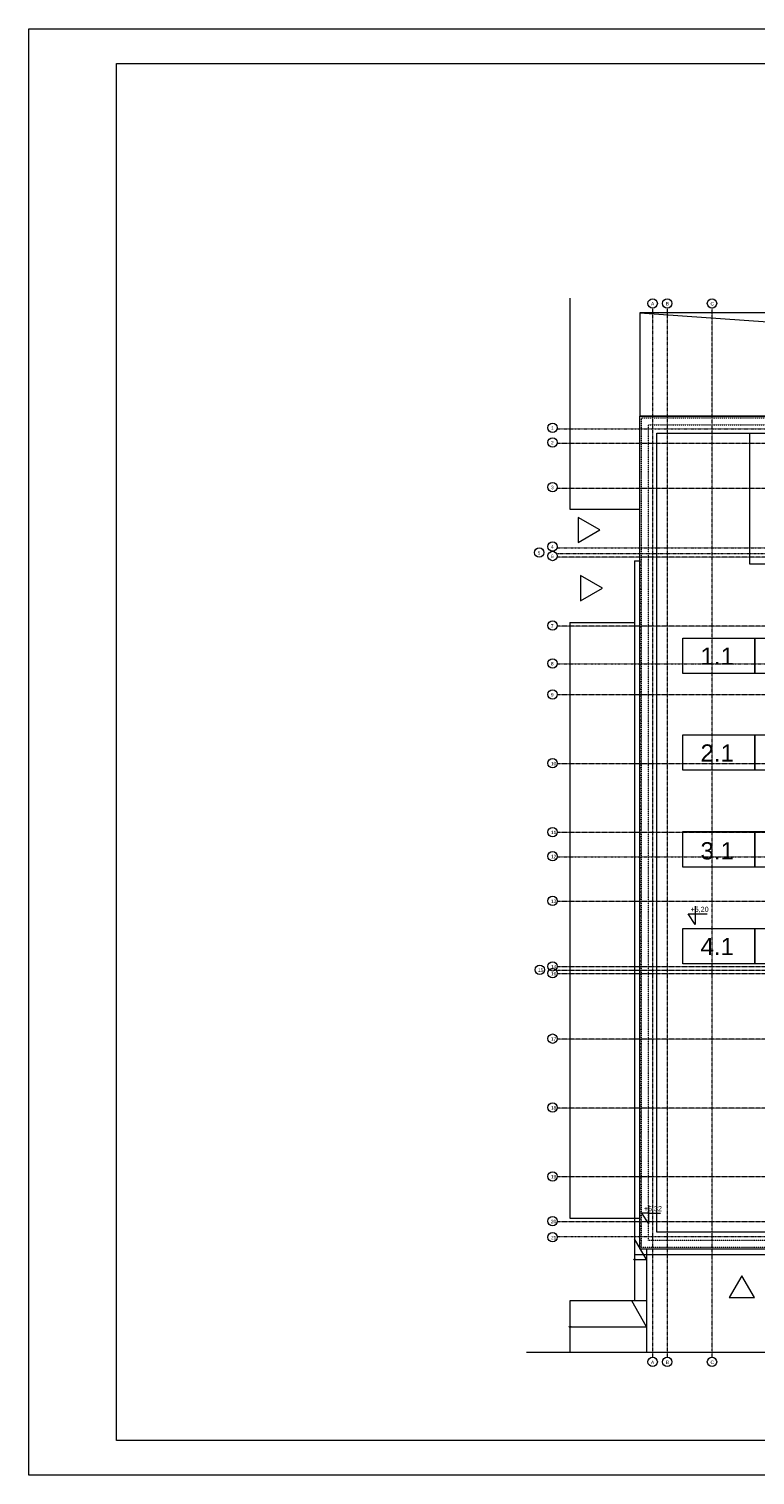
# Model space of a CAD drawing. Header units: millimetres. Extents: x 49908 to 79848, y -11883 to -3092.
# Tile 167 of 222: x 73818 to 75925, y -11883 to -7682. Entities that reach past the tile are written whole.
import ezdxf

# ---------------------------------------------------------------- set-up
doc = ezdxf.new("R2010")
doc.units = ezdxf.units.MM
for name, pattern in [('0.5_0.5', [10, 5, -5]), ('B$GRUBA', [0]), ('DASHDOT', [1, 0.5, -0.25, 0, -0.25])]:
    doc.linetypes.add(name, pattern=pattern)
for name, color, linetype, lineweight in [('A_CIENKA', 9, 'Continuous', 9), ('A_OSIE', 9, 'DASHDOT', 9), ('A_WIDOK', 9, 'Continuous', 9), ('\x9dciany', 9, 'Continuous', 9)]:
    doc.layers.add(name, color=color, linetype=linetype, lineweight=lineweight)
doc.layers.add('A_WYMIAR', color=9, linetype='Continuous', lineweight=5, transparency=0.2)
doc.styles.add('Arial', font='arial.ttf')
doc.styles.add('ARIAL 1.0', font='arial.ttf')

msp = doc.modelspace()

# ---------------------------------------------------------------- linework, layer by layer
at = {"layer": 'A_CIENKA'}
for p, q in [((75387.9, -8464.4), (75387.9, -9076.7)), ((75575.4, -9226.7), (75590.4, -9226.7)), ((75615.5, -11121.7), (75595.5, -11121.7)), ((75595.5, -11121.7), (75615.5, -11152.5)), ((75615.5, -11099.1), (75615.5, -11152.5)), ((75615.5, -11121.7), (75650.4, -11121.7)), ((78110.4, -11526.7), (75261.5, -11526.7))]:
    msp.add_line(p, q, dxfattribs=at)
at = {"layer": 'A_CIENKA', "color": 7, "true_color": 0xffffff}
msp.add_lwpolyline([(73817.6, -7682.2), (79757.6, -7682.2), (79757.6, -11882.6), (73817.6, -11882.6), (73817.6, -7682.2)], dxfattribs=at)
at = {"layer": 'A_CIENKA', "color": 2}
msp.add_lwpolyline([(74072.2, -7782.2), (79657.6, -7782.2), (79657.6, -11782.6), (74072.2, -11782.6)], close=True, dxfattribs=at)
at = {"layer": 'A_CIENKA', "ltscale": 0.2}
for points in [[(77210.4, -8806.7), (77960.4, -8806.7), (77960.4, -11226.7), (75590.4, -11226.7), (75590.4, -8806.7), (77210.4, -8806.7)], [(77240.4, -8856.8), (77240.4, -9236.7), (75910.4, -9236.7), (75910.4, -8856.8)]]:
    msp.add_lwpolyline(points, dxfattribs=at)
msp.add_lwpolyline([(75640.5, -8856.8), (77910.3, -8856.8), (77910.3, -11176.6), (75640.5, -11176.6)], close=True, dxfattribs=at)
at = {"layer": 'A_CIENKA'}
for points in [[(75474.8, -9137.5), (75411.4, -9100.9), (75411.4, -9174.1)], [(75482.1, -9306.5), (75418.7, -9270), (75418.7, -9343.1)], [(75886.8, -11303.5), (75850.2, -11366.9), (75923.4, -11366.9)]]:
    msp.add_lwpolyline(points, close=True, dxfattribs=at)
for points in [[(75575.4, -9226.7), (75575.4, -11241.7), (76590.4, -11241.7)], [(75924.7, -9554.2), (75715.4, -9554.2), (75715.4, -9451.4), (75924.7, -9451.4), (75924.7, -9554.2)], [(76134, -9554.2), (75924.7, -9554.2), (75924.7, -9451.4), (76134, -9451.4), (76134, -9554.2)], [(75924.7, -9835.3), (75715.4, -9835.3), (75715.4, -9732.6), (75924.7, -9732.6), (75924.7, -9835.3)], [(76134, -9835.3), (75924.7, -9835.3), (75924.7, -9732.6), (76134, -9732.6), (76134, -9835.3)], [(75924.7, -10116.5), (75715.4, -10116.5), (75715.4, -10013.7), (75924.7, -10013.7), (75924.7, -10116.5)], [(76134, -10116.5), (75924.7, -10116.5), (75924.7, -10013.7), (76134, -10013.7), (76134, -10116.5)], [(75750.9, -10229.9), (75750.9, -10283.3), (75730.9, -10252.5), (75750.9, -10252.5), (75785.8, -10252.5)], [(75924.7, -10397.6), (75715.4, -10397.6), (75715.4, -10294.8), (75924.7, -10294.8), (75924.7, -10397.6)], [(76134, -10397.6), (75924.7, -10397.6), (75924.7, -10294.8), (76134, -10294.8), (76134, -10397.6)]]:
    msp.add_lwpolyline(points, dxfattribs=at)
at = {"layer": 'A_OSIE', "ltscale": 0.3, "transparency": 33554559}
for p, q in [((75627.9, -8493), (75627.9, -11540.3)), ((75670.4, -8493), (75670.4, -11540.3)), ((75800.4, -11540.3), (75800.2, -8493)), ((75350.8, -8844.2), (78252.5, -8844.2)), ((78251.7, -8886.7), (75350.8, -8886.7)), ((78251.7, -9016.7), (75350.8, -9016.7)), ((75350.8, -9189.2), (78251.7, -9189.2)), ((78253.6, -9206.7), (75350.8, -9206.7)), ((78251.7, -9216.7), (75350.8, -9216.7)), ((78251.7, -9416.7), (75350.8, -9416.7)), ((75350.8, -9526.7), (78251.7, -9526.7)), ((78251.7, -9616.7), (75350.8, -9616.7)), ((78251.7, -9816.7), (75350.8, -9816.7)), ((78251.7, -10016.7), (75350.8, -10016.7)), ((75350.8, -10086.7), (78251.7, -10086.7)), ((78251.7, -10216.7), (75350.8, -10216.7)), ((78251.7, -10406.7), (75350.8, -10406.7)), ((78254.4, -10416.7), (75350.8, -10416.7)), ((78251.7, -10426.7), (75350.8, -10426.7)), ((78251.7, -10616.7), (75350.8, -10616.7)), ((78251.7, -10816.7), (75350.8, -10816.7)), ((78251.7, -11016.7), (75350.8, -11016.7)), ((78251.7, -11146.7), (75350.8, -11146.7)), ((75350.8, -11189.2), (78252.1, -11189.2))]:
    msp.add_line(p, q, dxfattribs=at)
at = {"layer": 'A_WIDOK', "linetype": '0.5_0.5'}
for p in [(75590.4, -9226.7), (76590.4, -11226.7)]:
    msp.add_line(p, (75590.4, -11226.7), dxfattribs=at)
at = {"layer": 'A_WIDOK', "linetype": '0.5_0.5', "ltscale": 0.02}
for points in [[(75595.5, -8811.8), (77955.3, -8811.8), (77955.3, -11221.6), (75595.5, -11221.6)], [(75615.5, -8831.8), (77935.3, -8831.8), (77935.3, -11201.6), (75615.5, -11201.6)]]:
    msp.add_lwpolyline(points, close=True, dxfattribs=at)
at = {"layer": 'A_WYMIAR'}
for centre in [(75627.9, -8479.4), (75670.4, -8479.4), (75800.2, -8479.4), (75337.6, -8840.6), (75337.6, -8883.1), (75337.6, -9013.1), (75298.8, -9203.1), (75337.6, -9185.6), (75337.6, -9213.1), (75337.3, -9415), (75337.3, -9525), (75337.3, -9615), (75337.3, -9815), (75337.3, -10015), (75337.3, -10085), (75337.3, -10215), (75300.1, -10415), (75337.3, -10405), (75337.3, -10425), (75337.3, -10615), (75337.3, -10815), (75337.3, -11015), (75337.3, -11145), (75337.4, -11192), (75627.9, -11553.9), (75670.4, -11553.9), (75800.2, -11553.9)]:
    msp.add_circle(centre, 13.6, dxfattribs=at)
at = {"layer": '\x9dciany'}
for p, q in [((77245.4, -8506.7), (75590.4, -8506.7)), ((75590.4, -8506.7), (75590.4, -8806.7)), ((75590.4, -8506.7), (76090.4, -8541.7)), ((77010.4, -8806.7), (75590.4, -8806.7)), ((75387.9, -9076.7), (75590.4, -9076.7)), ((75387.9, -9406.7), (75387.9, -11136.7)), ((75387.9, -9406.7), (75575.4, -9406.7)), ((75387.9, -11136.7), (75590.4, -11136.7)), ((75575.4, -11136.7), (75575.4, -11376.7)), ((75610.4, -11256.7), (75575.4, -11196.1)), ((75575.4, -11256.7), (75610.4, -11256.7)), ((75610.4, -11226.7), (75610.4, -11376.7)), ((75387.9, -11376.7), (75387.9, -11526.7)), ((75610.4, -11376.7), (75387.9, -11376.7)), ((75610.4, -11451.7), (75567.1, -11376.7)), ((75610.4, -11376.7), (75610.4, -11526.7)), ((75387.9, -11451.7), (75610.4, -11451.7))]:
    msp.add_line(p, q, dxfattribs=at)
for centre in [(75575.4, -11256.7), (75387.9, -11451.7)]:
    msp.add_circle(centre, 2, dxfattribs=at)

# ---------------------------------------------------------------- texts
at = {"layer": 'A_CIENKA', "linetype": 'B$GRUBA', "style": 'ARIAL 1.0'}
for s, p in [('1.1', (75766.8, -9529.2)), ('2.1', (75766.8, -9810.3)), ('3.1', (75766.8, -10094.4)), ('4.1', (75766.8, -10372.5))]:
    msp.add_text(s, height=50, dxfattribs=at).set_placement(p)
at = {"layer": 'A_CIENKA', "char_height": 15, "attachment_point": 1}
for s, width, insert in [('+5,20', 48.771, (75737.9, -10231.9)), ('+6,32', 104.153, (75602.5, -11101.1))]:
    msp.add_mtext_dynamic_manual_height_columns(s, width=width, gutter_width=17.5, heights=[0], dxfattribs=dict(at, insert=insert))
at = {"layer": 'A_WYMIAR', "char_height": 10, "attachment_point": 1, "style": 'Arial'}
for s, insert in [('A', (75623.1, -8475.5)), (' B', (75662.1, -8475.5)), (' C', (75791.9, -8475.5)), ('1', (75332.9, -8836.6)), ('2', (75332.9, -8879.1)), ('3', (75332.9, -9009.1)), ('4', (75332.9, -9181.6)), ('5', (75294, -9199.1)), ('6', (75332.9, -9209.1)), ('7', (75332.5, -9411)), ('8', (75332.5, -9521)), ('9', (75332.5, -9611)), ('10', (75332.5, -9811)), ('11', (75332.5, -10011)), ('12', (75332.5, -10081)), ('13', (75332.5, -10211)), ('15', (75295.3, -10411)), ('14', (75332.5, -10401)), ('16', (75332.5, -10421)), ('17', (75332.5, -10611)), ('18', (75332.5, -10811)), ('19', (75332.5, -11011)), ('20', (75332.5, -11141)), ('21', (75332.7, -11188)), ('A', (75623.1, -11550)), (' B', (75662.1, -11550)), (' C', (75791.9, -11550))]:
    msp.add_mtext_dynamic_manual_height_columns(s, width=473.698, gutter_width=1.25, heights=[0], dxfattribs=dict(at, insert=insert))

doc.saveas('drawing.dxf')
